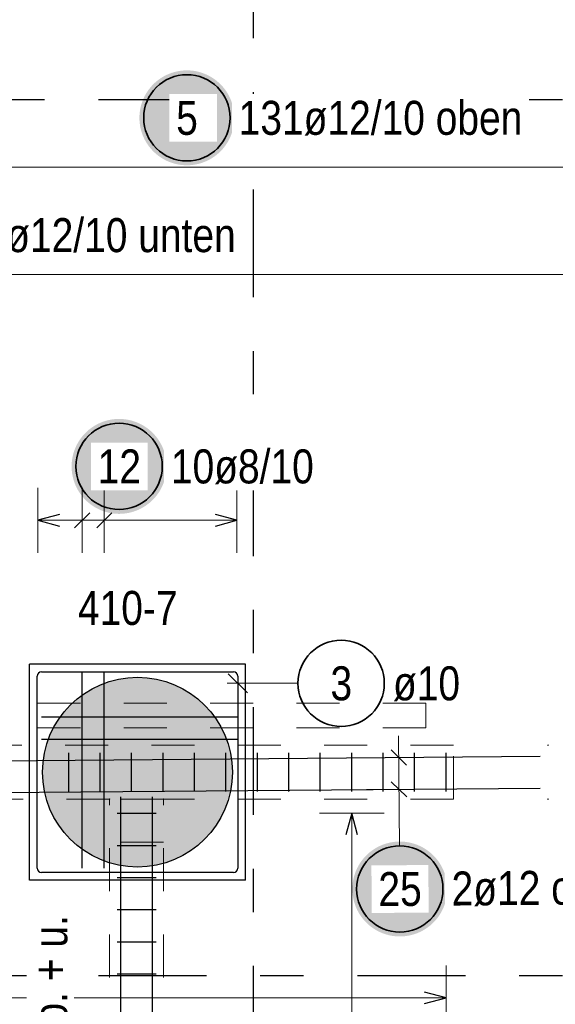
# Model space of a CAD drawing. Header units: millimetres. Extents: x -2.7 to 34.1, y -3.5 to 21.
# Tile 34 of 62: x 6.9 to 8.1, y 14.1 to 16.3. Entities that reach past the tile are written whole.
import ezdxf

# ---------------------------------------------------------------- set-up
doc = ezdxf.new("R2010")
doc.units = ezdxf.units.MM
doc.linetypes.add('DASHDOTX2', pattern=[2, 1, -0.5, 0, -0.5])
doc.linetypes.add('HIDDEN', pattern=[0.375, 0.25, -0.125])
doc.layers.add('Achsen', color=7, linetype='Continuous', lineweight=20)
doc.layers.add('Schnittlinien', color=7, linetype='Continuous', lineweight=20)
doc.styles.add('Arial Narrow', font='ARIALN.TTF')

msp = doc.modelspace()

# ---------------------------------------------------------------- hatches: boundary and pattern name
at = {"lineweight": 25, "true_color": 0xffffff}
for points in [[(7.349788, 16.114177), (7.349721, 16.118016), (7.34952, 16.12185), (7.349186, 16.125675), (7.348718, 16.129486), (7.348117, 16.133279), (7.347384, 16.137048), (7.346521, 16.140789), (7.345527, 16.144497), (7.344404, 16.148169), (7.343154, 16.151799), (7.341778, 16.155384), (7.340278, 16.158918), (7.338656, 16.162398), (7.336912, 16.165819), (7.335051, 16.169177), (7.333074, 16.172468), (7.330982, 16.175688), (7.32878, 16.178834), (7.326469, 16.1819), (7.324053, 16.184884), (7.321534, 16.187782), (7.318916, 16.19059), (7.316201, 16.193305), (7.313393, 16.195923), (7.310495, 16.198442), (7.307511, 16.200858), (7.304445, 16.203169), (7.301299, 16.205371), (7.298079, 16.207463), (7.294788, 16.20944), (7.29143, 16.211302), (7.288009, 16.213045), (7.284529, 16.214667), (7.280995, 16.216168), (7.27741, 16.217543), (7.27378, 16.218793), (7.270108, 16.219916), (7.2664, 16.22091), (7.262659, 16.221774), (7.25889, 16.222506), (7.255097, 16.223107), (7.251286, 16.223575), (7.247461, 16.223909), (7.243627, 16.22411), (7.239788, 16.224177), (7.235949, 16.22411), (7.232115, 16.223909), (7.22829, 16.223575), (7.224479, 16.223107), (7.220687, 16.222506), (7.216918, 16.221774), (7.213177, 16.22091), (7.209468, 16.219916), (7.205796, 16.218793), (7.202166, 16.217543), (7.198582, 16.216168), (7.195047, 16.214667), (7.191567, 16.213045), (7.188146, 16.211302), (7.184788, 16.20944), (7.181497, 16.207463), (7.178277, 16.205371), (7.175132, 16.203169), (7.172065, 16.200858), (7.169082, 16.198442), (7.166184, 16.195923), (7.163376, 16.193305), (7.160661, 16.19059), (7.158042, 16.187782), (7.155523, 16.184884), (7.153107, 16.1819), (7.150796, 16.178834), (7.148594, 16.175688), (7.146503, 16.172468), (7.144525, 16.169177), (7.142664, 16.165819), (7.140921, 16.162398), (7.139298, 16.158918), (7.137798, 16.155384), (7.136422, 16.151799), (7.135172, 16.148169), (7.134049, 16.144497), (7.133056, 16.140789), (7.132192, 16.137048), (7.131459, 16.133279), (7.130859, 16.129486), (7.130391, 16.125675), (7.130056, 16.12185), (7.129855, 16.118016), (7.129788, 16.114177), (7.129855, 16.110338), (7.130056, 16.106504), (7.130391, 16.102679), (7.130859, 16.098868), (7.131459, 16.095076), (7.132192, 16.091307), (7.133056, 16.087566), (7.134049, 16.083857), (7.135172, 16.080185), (7.136422, 16.076555), (7.137798, 16.072971), (7.139298, 16.069436), (7.140921, 16.065956), (7.142664, 16.062535), (7.144525, 16.059177), (7.146503, 16.055886), (7.148594, 16.052666), (7.150796, 16.049521), (7.153107, 16.046455), (7.155523, 16.043471), (7.158042, 16.040573), (7.160661, 16.037765), (7.163376, 16.03505), (7.166184, 16.032431), (7.169082, 16.029912), (7.172065, 16.027496), (7.175132, 16.025185), (7.178277, 16.022983), (7.181497, 16.020892), (7.184788, 16.018914), (7.188146, 16.017053), (7.191567, 16.01531), (7.195047, 16.013687), (7.198582, 16.012187), (7.202166, 16.010811), (7.205796, 16.009561), (7.209468, 16.008438), (7.213177, 16.007445), (7.216918, 16.006581), (7.220687, 16.005848), (7.224479, 16.005248), (7.22829, 16.00478), (7.232115, 16.004445), (7.235949, 16.004244), (7.239788, 16.004177), (7.243627, 16.004244), (7.247461, 16.004445), (7.251286, 16.00478), (7.255097, 16.005248), (7.25889, 16.005848), (7.262659, 16.006581), (7.2664, 16.007445), (7.270108, 16.008438), (7.27378, 16.009561), (7.27741, 16.010811), (7.280995, 16.012187), (7.284529, 16.013687), (7.288009, 16.01531), (7.29143, 16.017053), (7.294788, 16.018914), (7.298079, 16.020892), (7.301299, 16.022983), (7.304445, 16.025185), (7.307511, 16.027496), (7.310495, 16.029912), (7.313393, 16.032431), (7.316201, 16.03505), (7.318916, 16.037765), (7.321534, 16.040573), (7.324053, 16.043471), (7.326469, 16.046455), (7.32878, 16.049521), (7.330982, 16.052666), (7.333074, 16.055886), (7.335051, 16.059177), (7.336912, 16.062535), (7.338656, 16.065956), (7.340278, 16.069436), (7.341778, 16.072971), (7.343154, 16.076555), (7.344404, 16.080185), (7.345527, 16.083857), (7.346521, 16.087566), (7.347384, 16.091307), (7.348117, 16.095076), (7.348718, 16.098868), (7.349186, 16.102679), (7.34952, 16.106504)], [(7.843054, 14.326739), (7.842987, 14.330578), (7.842786, 14.334412), (7.842452, 14.338237), (7.841984, 14.342048), (7.841383, 14.34584), (7.840651, 14.349609), (7.839787, 14.35335), (7.838793, 14.357059), (7.837671, 14.360731), (7.836421, 14.364361), (7.835045, 14.367946), (7.833544, 14.37148), (7.831922, 14.37496), (7.830179, 14.378381), (7.828317, 14.381739), (7.82634, 14.38503), (7.824249, 14.38825), (7.822046, 14.391395), (7.819736, 14.394462), (7.817319, 14.397445), (7.8148, 14.400343), (7.812182, 14.403151), (7.809467, 14.405866), (7.806659, 14.408485), (7.803761, 14.411004), (7.800777, 14.41342), (7.797711, 14.415731), (7.794566, 14.417933), (7.791345, 14.420024), (7.788054, 14.422002), (7.784696, 14.423863), (7.781275, 14.425606), (7.777795, 14.427229), (7.774261, 14.428729), (7.770677, 14.430105), (7.767046, 14.431355), (7.763374, 14.432478), (7.759666, 14.433471), (7.755925, 14.434335), (7.752156, 14.435068), (7.748363, 14.435668), (7.744553, 14.436136), (7.740728, 14.436471), (7.736893, 14.436672), (7.733054, 14.436739), (7.729215, 14.436672), (7.725381, 14.436471), (7.721556, 14.436136), (7.717745, 14.435668), (7.713953, 14.435068), (7.710184, 14.434335), (7.706443, 14.433471), (7.702734, 14.432478), (7.699063, 14.431355), (7.695432, 14.430105), (7.691848, 14.428729), (7.688313, 14.427229), (7.684834, 14.425606), (7.681413, 14.423863), (7.678054, 14.422002), (7.674763, 14.420024), (7.671543, 14.417933), (7.668398, 14.415731), (7.665332, 14.41342), (7.662348, 14.411004), (7.65945, 14.408485), (7.656642, 14.405866), (7.653927, 14.403151), (7.651308, 14.400343), (7.648789, 14.397445), (7.646373, 14.394462), (7.644063, 14.391395), (7.64186, 14.38825), (7.639769, 14.38503), (7.637792, 14.381739), (7.63593, 14.378381), (7.634187, 14.37496), (7.632564, 14.37148), (7.631064, 14.367946), (7.629688, 14.364361), (7.628438, 14.360731), (7.627316, 14.357059), (7.626322, 14.35335), (7.625458, 14.349609), (7.624726, 14.34584), (7.624125, 14.342048), (7.623657, 14.338237), (7.623322, 14.334412), (7.623121, 14.330578), (7.623054, 14.326739), (7.623121, 14.3229), (7.623322, 14.319066), (7.623657, 14.315241), (7.624125, 14.31143), (7.624726, 14.307638), (7.625458, 14.303869), (7.626322, 14.300127), (7.627316, 14.296419), (7.628438, 14.292747), (7.629688, 14.289117), (7.631064, 14.285532), (7.632564, 14.281998), (7.634187, 14.278518), (7.63593, 14.275097), (7.637792, 14.271739), (7.639769, 14.268448), (7.64186, 14.265228), (7.644063, 14.262082), (7.646373, 14.259016), (7.648789, 14.256032), (7.651308, 14.253134), (7.653927, 14.250326), (7.656642, 14.247611), (7.65945, 14.244993), (7.662348, 14.242474), (7.665332, 14.240058), (7.668398, 14.237747), (7.671543, 14.235545), (7.674763, 14.233454), (7.678054, 14.231476), (7.681413, 14.229615), (7.684834, 14.227872), (7.688313, 14.226249), (7.691848, 14.224749), (7.695432, 14.223373), (7.699063, 14.222123), (7.702734, 14.221), (7.706443, 14.220006), (7.710184, 14.219143), (7.713953, 14.21841), (7.717745, 14.217809), (7.721556, 14.217341), (7.725381, 14.217007), (7.729215, 14.216806), (7.733054, 14.216739), (7.736893, 14.216806), (7.740728, 14.217007), (7.744553, 14.217341), (7.748363, 14.217809), (7.752156, 14.21841), (7.755925, 14.219143), (7.759666, 14.220006), (7.763374, 14.221), (7.767046, 14.222123), (7.770677, 14.223373), (7.774261, 14.224749), (7.777795, 14.226249), (7.781275, 14.227872), (7.784696, 14.229615), (7.788054, 14.231476), (7.791345, 14.233454), (7.794566, 14.235545), (7.797711, 14.237747), (7.800777, 14.240058), (7.803761, 14.242474), (7.806659, 14.244993), (7.809467, 14.247611), (7.812182, 14.250326), (7.8148, 14.253134), (7.817319, 14.256032), (7.819736, 14.259016), (7.822046, 14.262082), (7.824249, 14.265228), (7.82634, 14.268448), (7.828317, 14.271739), (7.830179, 14.275097), (7.831922, 14.278518), (7.833544, 14.281998), (7.835045, 14.285532), (7.836421, 14.289117), (7.837671, 14.292747), (7.838793, 14.296419), (7.839787, 14.300127), (7.840651, 14.303869), (7.841383, 14.307638), (7.841984, 14.31143), (7.842452, 14.315241), (7.842786, 14.319066)]]:
    msp.add_hatch(color=7, dxfattribs=at).paths.add_polyline_path(points)
at = {"lineweight": 25, "true_color": 0xd7ffd7}
msp.add_hatch(color=254, dxfattribs=at).paths.add_polyline_path([(7.345325, 14.597494), (7.345305, 14.600461), (7.345245, 14.603426), (7.345145, 14.606391), (7.345005, 14.609354), (7.344825, 14.612315), (7.344606, 14.615273), (7.344346, 14.618228), (7.344046, 14.621179), (7.343707, 14.624126), (7.343328, 14.627068), (7.34291, 14.630004), (7.342452, 14.632935), (7.341954, 14.635859), (7.341417, 14.638776), (7.340841, 14.641686), (7.340225, 14.644588), (7.339571, 14.647481), (7.338878, 14.650365), (7.338145, 14.65324), (7.337374, 14.656104), (7.336565, 14.658958), (7.335717, 14.6618), (7.334831, 14.664631), (7.333907, 14.66745), (7.332944, 14.670256), (7.331944, 14.673048), (7.330907, 14.675827), (7.329832, 14.678592), (7.32872, 14.681342), (7.327571, 14.684077), (7.326385, 14.686796), (7.325163, 14.689498), (7.323904, 14.692184), (7.32261, 14.694853), (7.321279, 14.697504), (7.319913, 14.700137), (7.318511, 14.702752), (7.317075, 14.705347), (7.315603, 14.707922), (7.314097, 14.710478), (7.312556, 14.713013), (7.310982, 14.715526), (7.309373, 14.718019), (7.307732, 14.720489), (7.306057, 14.722938), (7.304349, 14.725363), (7.302609, 14.727765), (7.300836, 14.730144), (7.299032, 14.732498), (7.297196, 14.734828), (7.295329, 14.737132), (7.29343, 14.739412), (7.291502, 14.741666), (7.289543, 14.743893), (7.287554, 14.746094), (7.285536, 14.748268), (7.283488, 14.750414), (7.281412, 14.752533), (7.279307, 14.754623), (7.277175, 14.756685), (7.275015, 14.758718), (7.272827, 14.760721), (7.270613, 14.762695), (7.268373, 14.764639), (7.266106, 14.766553), (7.263814, 14.768435), (7.261497, 14.770287), (7.259154, 14.772107), (7.256788, 14.773896), (7.254398, 14.775652), (7.251984, 14.777376), (7.249547, 14.779068), (7.247088, 14.780726), (7.244606, 14.782351), (7.242103, 14.783943), (7.239578, 14.7855), (7.237033, 14.787023), (7.234468, 14.788512), (7.231882, 14.789967), (7.229278, 14.791386), (7.226654, 14.79277), (7.224012, 14.794118), (7.221352, 14.795431), (7.218674, 14.796708), (7.21598, 14.797948), (7.213269, 14.799152), (7.210542, 14.80032), (7.2078, 14.80145), (7.205042, 14.802544), (7.20227, 14.8036), (7.199484, 14.804618), (7.196685, 14.805599), (7.193873, 14.806543), (7.191048, 14.807448), (7.188211, 14.808315), (7.185363, 14.809144), (7.182504, 14.809934), (7.179634, 14.810686), (7.176755, 14.811398), (7.173866, 14.812072), (7.170969, 14.812707), (7.168063, 14.813303), (7.165149, 14.81386), (7.162229, 14.814377), (7.159301, 14.814855), (7.156367, 14.815293), (7.153428, 14.815692), (7.150484, 14.816051), (7.147534, 14.81637), (7.144581, 14.81665), (7.141625, 14.81689), (7.138665, 14.817089), (7.135703, 14.817249), (7.132739, 14.817369), (7.129774, 14.817449), (7.126808, 14.817489), (7.123842, 14.817489), (7.120876, 14.817449), (7.117911, 14.817369), (7.114947, 14.817249), (7.111985, 14.817089), (7.109025, 14.81689), (7.106069, 14.81665), (7.103116, 14.81637), (7.100167, 14.816051), (7.097222, 14.815692), (7.094283, 14.815293), (7.091349, 14.814855), (7.088421, 14.814377), (7.085501, 14.81386), (7.082587, 14.813303), (7.079681, 14.812707), (7.076784, 14.812072), (7.073895, 14.811398), (7.071016, 14.810686), (7.068146, 14.809934), (7.065287, 14.809144), (7.062439, 14.808315), (7.059602, 14.807448), (7.056777, 14.806543), (7.053965, 14.805599), (7.051166, 14.804618), (7.04838, 14.8036), (7.045608, 14.802544), (7.04285, 14.80145), (7.040108, 14.80032), (7.037381, 14.799152), (7.03467, 14.797948), (7.031976, 14.796708), (7.029298, 14.795431), (7.026638, 14.794118), (7.023996, 14.79277), (7.021373, 14.791386), (7.018768, 14.789967), (7.016182, 14.788512), (7.013617, 14.787023), (7.011072, 14.7855), (7.008547, 14.783943), (7.006044, 14.782351), (7.003562, 14.780726), (7.001103, 14.779068), (6.998666, 14.777376), (6.996252, 14.775652), (6.993862, 14.773896), (6.991496, 14.772107), (6.989154, 14.770287), (6.986836, 14.768435), (6.984544, 14.766553), (6.982277, 14.764639), (6.980037, 14.762695), (6.977823, 14.760721), (6.975635, 14.758718), (6.973475, 14.756685), (6.971343, 14.754623), (6.969238, 14.752533), (6.967162, 14.750414), (6.965114, 14.748268), (6.963096, 14.746094), (6.961107, 14.743893), (6.959148, 14.741666), (6.95722, 14.739412), (6.955322, 14.737132), (6.953454, 14.734828), (6.951618, 14.732498), (6.949814, 14.730144), (6.948041, 14.727765), (6.946301, 14.725363), (6.944593, 14.722938), (6.942918, 14.720489), (6.941277, 14.718019), (6.939668, 14.715526), (6.938094, 14.713013), (6.936553, 14.710478), (6.935047, 14.707922), (6.933576, 14.705347), (6.932139, 14.702752), (6.930737, 14.700137), (6.929371, 14.697504), (6.92804, 14.694853), (6.926746, 14.692184), (6.925487, 14.689498), (6.924265, 14.686796), (6.923079, 14.684077), (6.92193, 14.681342), (6.920818, 14.678592), (6.919743, 14.675827), (6.918706, 14.673048), (6.917706, 14.670256), (6.916744, 14.66745), (6.915819, 14.664631), (6.914933, 14.6618), (6.914085, 14.658958), (6.913276, 14.656104), (6.912505, 14.65324), (6.911773, 14.650365), (6.911079, 14.647481), (6.910425, 14.644588), (6.909809, 14.641686), (6.909233, 14.638776), (6.908696, 14.635859), (6.908198, 14.632935), (6.90774, 14.630004), (6.907322, 14.627068), (6.906943, 14.624126), (6.906604, 14.621179), (6.906304, 14.618228), (6.906045, 14.615273), (6.905825, 14.612315), (6.905645, 14.609354), (6.905505, 14.606391), (6.905405, 14.603426), (6.905345, 14.600461), (6.905325, 14.597494), (6.905345, 14.594528), (6.905405, 14.591562), (6.905505, 14.588598), (6.905645, 14.585635), (6.905825, 14.582674), (6.906045, 14.579716), (6.906304, 14.576761), (6.906604, 14.57381), (6.906943, 14.570863), (6.907322, 14.567921), (6.90774, 14.564984), (6.908198, 14.562054), (6.908696, 14.559129), (6.909233, 14.556212), (6.909809, 14.553302), (6.910425, 14.550401), (6.911079, 14.547507), (6.911773, 14.544623), (6.912505, 14.541749), (6.913276, 14.538885), (6.914085, 14.536031), (6.914933, 14.533188), (6.915819, 14.530357), (6.916744, 14.527539), (6.917706, 14.524733), (6.918706, 14.52194), (6.919743, 14.519161), (6.920818, 14.516397), (6.92193, 14.513647), (6.923079, 14.510912), (6.924265, 14.508193), (6.925487, 14.50549), (6.926746, 14.502804), (6.92804, 14.500135), (6.929371, 14.497484), (6.930737, 14.494851), (6.932139, 14.492237), (6.933576, 14.489642), (6.935047, 14.487066), (6.936553, 14.484511), (6.938094, 14.481976), (6.939668, 14.479462), (6.941277, 14.47697), (6.942918, 14.474499), (6.944593, 14.472051), (6.946301, 14.469626), (6.948041, 14.467224), (6.949814, 14.464845), (6.951618, 14.462491), (6.953454, 14.460161), (6.955322, 14.457856), (6.95722, 14.455577), (6.959148, 14.453323), (6.961107, 14.451096), (6.963096, 14.448895), (6.965114, 14.446721), (6.967162, 14.444575), (6.969238, 14.442456), (6.971343, 14.440366), (6.973475, 14.438304), (6.975635, 14.436271), (6.977823, 14.434267), (6.980037, 14.432293), (6.982277, 14.43035), (6.984544, 14.428436), (6.986836, 14.426553), (6.989154, 14.424702), (6.991496, 14.422881), (6.993862, 14.421093), (6.996252, 14.419336), (6.998666, 14.417612), (7.001103, 14.415921), (7.003562, 14.414263), (7.006044, 14.412638), (7.008547, 14.411046), (7.011072, 14.409489), (7.013617, 14.407965), (7.016182, 14.406476), (7.018768, 14.405022), (7.021373, 14.403603), (7.023996, 14.402219), (7.026638, 14.40087), (7.029298, 14.399558), (7.031976, 14.398281), (7.03467, 14.397041), (7.037381, 14.395837), (7.040108, 14.394669), (7.04285, 14.393539), (7.045608, 14.392445), (7.04838, 14.391389), (7.051166, 14.39037), (7.053965, 14.389389), (7.056777, 14.388446), (7.059602, 14.387541), (7.062439, 14.386674), (7.065287, 14.385845), (7.068146, 14.385055), (7.071016, 14.384303), (7.073895, 14.38359), (7.076784, 14.382916), (7.079681, 14.382281), (7.082587, 14.381685), (7.085501, 14.381129), (7.088421, 14.380612), (7.091349, 14.380134), (7.094283, 14.379695), (7.097222, 14.379297), (7.100167, 14.378938), (7.103116, 14.378618), (7.106069, 14.378339), (7.109025, 14.378099), (7.111985, 14.377899), (7.114947, 14.377739), (7.117911, 14.377619), (7.120876, 14.377539), (7.123842, 14.377499), (7.126808, 14.377499), (7.129774, 14.377539), (7.132739, 14.377619), (7.135703, 14.377739), (7.138665, 14.377899), (7.141625, 14.378099), (7.144581, 14.378339), (7.147534, 14.378618), (7.150484, 14.378938), (7.153428, 14.379297), (7.156367, 14.379695), (7.159301, 14.380134), (7.162229, 14.380612), (7.165149, 14.381129), (7.168063, 14.381685), (7.170969, 14.382281), (7.173866, 14.382916), (7.176755, 14.38359), (7.179634, 14.384303), (7.182504, 14.385055), (7.185363, 14.385845), (7.188211, 14.386674), (7.191048, 14.387541), (7.193873, 14.388446), (7.196685, 14.389389), (7.199484, 14.39037), (7.20227, 14.391389), (7.205042, 14.392445), (7.2078, 14.393539), (7.210542, 14.394669), (7.213269, 14.395837), (7.21598, 14.397041), (7.218674, 14.398281), (7.221352, 14.399558), (7.224012, 14.40087), (7.226654, 14.402219), (7.229278, 14.403603), (7.231882, 14.405022), (7.234468, 14.406476), (7.237033, 14.407965), (7.239578, 14.409489), (7.242103, 14.411046), (7.244606, 14.412638), (7.247088, 14.414263), (7.249547, 14.415921), (7.251984, 14.417612), (7.254398, 14.419336), (7.256788, 14.421093), (7.259154, 14.422881), (7.261497, 14.424702), (7.263814, 14.426553), (7.266106, 14.428436), (7.268373, 14.43035), (7.270613, 14.432293), (7.272827, 14.434267), (7.275015, 14.436271), (7.277175, 14.438304), (7.279307, 14.440366), (7.281412, 14.442456), (7.283488, 14.444575), (7.285536, 14.446721), (7.287554, 14.448895), (7.289543, 14.451096), (7.291502, 14.453323), (7.29343, 14.455577), (7.295329, 14.457856), (7.297196, 14.460161), (7.299032, 14.462491), (7.300836, 14.464845), (7.302609, 14.467224), (7.304349, 14.469626), (7.306057, 14.472051), (7.307732, 14.474499), (7.309373, 14.47697), (7.310982, 14.479462), (7.312556, 14.481976), (7.314097, 14.484511), (7.315603, 14.487066), (7.317075, 14.489642), (7.318511, 14.492237), (7.319913, 14.494851), (7.321279, 14.497484), (7.32261, 14.500135), (7.323904, 14.502804), (7.325163, 14.50549), (7.326385, 14.508193), (7.327571, 14.510912), (7.32872, 14.513647), (7.329832, 14.516397), (7.330907, 14.519161), (7.331944, 14.52194), (7.332944, 14.524733), (7.333907, 14.527539), (7.334831, 14.530357), (7.335717, 14.533188), (7.336565, 14.536031), (7.337374, 14.538885), (7.338145, 14.541749), (7.338878, 14.544623), (7.339571, 14.547507), (7.340225, 14.550401), (7.340841, 14.553302), (7.341417, 14.556212), (7.341954, 14.559129), (7.342452, 14.562054), (7.34291, 14.564984), (7.343328, 14.567921), (7.343707, 14.570863), (7.344046, 14.57381), (7.344346, 14.576761), (7.344606, 14.579716), (7.344825, 14.582674), (7.345005, 14.585635), (7.345145, 14.588598), (7.345245, 14.591562), (7.345305, 14.594528)])
at = {"layer": 'Achsen', "lineweight": 25, "true_color": 0xffffff}
msp.add_hatch(color=7, dxfattribs=at).paths.add_polyline_path([(7.192737, 15.306274), (7.19267, 15.310113), (7.192469, 15.313947), (7.192135, 15.317772), (7.191667, 15.321583), (7.191066, 15.325375), (7.190334, 15.329144), (7.18947, 15.332886), (7.188476, 15.336594), (7.187354, 15.340266), (7.186104, 15.343896), (7.184728, 15.347481), (7.183227, 15.351015), (7.181605, 15.354495), (7.179862, 15.357916), (7.178, 15.361274), (7.176023, 15.364565), (7.173932, 15.367785), (7.171729, 15.370931), (7.169419, 15.373997), (7.167002, 15.376981), (7.164483, 15.379878), (7.161865, 15.382687), (7.15915, 15.385402), (7.156342, 15.38802), (7.153444, 15.390539), (7.15046, 15.392955), (7.147394, 15.395266), (7.144249, 15.397468), (7.141029, 15.399559), (7.137737, 15.401537), (7.134379, 15.403398), (7.130958, 15.405141), (7.127478, 15.406764), (7.123944, 15.408264), (7.12036, 15.40964), (7.116729, 15.41089), (7.113058, 15.412013), (7.109349, 15.413007), (7.105608, 15.41387), (7.101839, 15.414603), (7.098046, 15.415204), (7.094236, 15.415672), (7.090411, 15.416006), (7.086576, 15.416207), (7.082737, 15.416274), (7.078898, 15.416207), (7.075064, 15.416006), (7.071239, 15.415672), (7.067428, 15.415204), (7.063636, 15.414603), (7.059867, 15.41387), (7.056126, 15.413007), (7.052417, 15.412013), (7.048746, 15.41089), (7.045115, 15.40964), (7.041531, 15.408264), (7.037996, 15.406764), (7.034517, 15.405141), (7.031096, 15.403398), (7.027737, 15.401537), (7.024446, 15.399559), (7.021226, 15.397468), (7.018081, 15.395266), (7.015015, 15.392955), (7.012031, 15.390539), (7.009133, 15.38802), (7.006325, 15.385402), (7.00361, 15.382687), (7.000991, 15.379878), (6.998473, 15.376981), (6.996056, 15.373997), (6.993746, 15.370931), (6.991543, 15.367785), (6.989452, 15.364565), (6.987475, 15.361274), (6.985613, 15.357916), (6.98387, 15.354495), (6.982247, 15.351015), (6.980747, 15.347481), (6.979371, 15.343896), (6.978121, 15.340266), (6.976999, 15.336594), (6.976005, 15.332886), (6.975141, 15.329144), (6.974409, 15.325375), (6.973808, 15.321583), (6.97334, 15.317772), (6.973005, 15.313947), (6.972804, 15.310113), (6.972737, 15.306274), (6.972804, 15.302435), (6.973005, 15.298601), (6.97334, 15.294776), (6.973808, 15.290965), (6.974409, 15.287173), (6.975141, 15.283404), (6.976005, 15.279663), (6.976999, 15.275954), (6.978121, 15.272282), (6.979371, 15.268652), (6.980747, 15.265067), (6.982247, 15.261533), (6.98387, 15.258053), (6.985613, 15.254632), (6.987475, 15.251274), (6.989452, 15.247983), (6.991543, 15.244763), (6.993746, 15.241618), (6.996056, 15.238551), (6.998473, 15.235567), (7.000991, 15.23267), (7.00361, 15.229862), (7.006325, 15.227147), (7.009133, 15.224528), (7.012031, 15.222009), (7.015015, 15.219593), (7.018081, 15.217282), (7.021226, 15.21508), (7.024446, 15.212989), (7.027737, 15.211011), (7.031096, 15.20915), (7.034517, 15.207407), (7.037996, 15.205784), (7.041531, 15.204284), (7.045115, 15.202908), (7.048746, 15.201658), (7.052417, 15.200535), (7.056126, 15.199542), (7.059867, 15.198678), (7.063636, 15.197945), (7.067428, 15.197345), (7.071239, 15.196877), (7.075064, 15.196542), (7.078898, 15.196341), (7.082737, 15.196274), (7.086576, 15.196341), (7.090411, 15.196542), (7.094236, 15.196877), (7.098046, 15.197345), (7.101839, 15.197945), (7.105608, 15.198678), (7.109349, 15.199542), (7.113058, 15.200535), (7.116729, 15.201658), (7.12036, 15.202908), (7.123944, 15.204284), (7.127478, 15.205784), (7.130958, 15.207407), (7.134379, 15.20915), (7.137737, 15.211011), (7.141029, 15.212989), (7.144249, 15.21508), (7.147394, 15.217282), (7.15046, 15.219593), (7.153444, 15.222009), (7.156342, 15.224528), (7.15915, 15.227147), (7.161865, 15.229862), (7.164483, 15.23267), (7.167002, 15.235567), (7.169419, 15.238551), (7.171729, 15.241618), (7.173932, 15.244763), (7.176023, 15.247983), (7.178, 15.251274), (7.179862, 15.254632), (7.181605, 15.258053), (7.183227, 15.261533), (7.184728, 15.265067), (7.186104, 15.268652), (7.187354, 15.272282), (7.188476, 15.275954), (7.18947, 15.279663), (7.190334, 15.283404), (7.191066, 15.287173), (7.191667, 15.290965), (7.192135, 15.294776), (7.192469, 15.298601)])

# ---------------------------------------------------------------- linework, layer by layer
at = {"color": 5, "linetype": 'Continuous', "lineweight": 18, "ltscale": 2}
for p, q in [((12.025188, 16), (5.561188, 16)), ((12.025188, 15.751193), (3.236188, 15.751193)), ((7.730162, 14.68165), (7.73158, 14.50766)), ((7.805567, 14.632263), (7.655572, 14.631041)), ((7.80617, 14.55827), (7.656175, 14.557047)), ((7.696602, 14.50247), (7.546602, 14.50247)), ((7.621602, 11.148851), (7.621602, 14.50247)), ((7.732239, 14.426736), (7.73158, 14.50766)), ((7.840252, 13.999445), (7.840252, 14.149445)), ((7.840252, 14.074445), (5.435873, 14.074445))]:
    msp.add_line(p, q, dxfattribs=at)
at = {"color": 7, "linetype": 'HIDDEN', "lineweight": 18, "ltscale": 0.25}
for p, q in [((7.793373, 14.75747), (5.418373, 14.75747)), ((7.793373, 14.69997), (7.793373, 14.75747)), ((7.793373, 14.69997), (5.418373, 14.69997)), ((7.857752, 14.65997), (5.418373, 14.65997)), ((7.857752, 14.53497), (7.857752, 14.65997)), ((7.060873, 14.53497), (5.543373, 14.53497)), ((7.185873, 14.53497), (7.060873, 14.53497)), ((7.060873, 11.121351), (7.060873, 14.53497)), ((7.857752, 14.53497), (7.185873, 14.53497)), ((7.185873, 11.121351), (7.185873, 14.53497)), ((7.185873, 14.43497), (7.060873, 14.43497))]:
    msp.add_line(p, q, dxfattribs=at)
at = {"color": 3, "linetype": 'Continuous', "lineweight": 25, "ltscale": 2}
for p, q in [((5.333095, 14.612112), (8.058095, 14.634321)), ((6.893072, 14.55247), (6.893072, 14.64247)), ((6.965932, 14.55247), (6.965932, 14.64247)), ((7.038792, 14.55247), (7.038792, 14.64247)), ((7.111652, 14.55247), (7.111652, 14.64247)), ((7.184512, 14.55247), (7.184512, 14.64247)), ((7.257372, 14.55247), (7.257372, 14.64247)), ((7.330232, 14.55247), (7.330232, 14.64247)), ((7.403092, 14.55247), (7.403092, 14.64247)), ((7.475952, 14.55247), (7.475952, 14.64247)), ((7.548812, 14.55247), (7.548812, 14.64247)), ((7.621672, 14.55247), (7.621672, 14.64247)), ((7.694532, 14.55247), (7.694532, 14.64247)), ((7.74839, 14.614119), (7.712748, 14.649185)), ((7.767392, 14.55247), (7.767392, 14.64247)), ((7.840252, 14.55247), (7.840252, 14.64247)), ((5.333095, 14.538114), (8.058095, 14.560323)), ((7.748993, 14.540126), (7.713351, 14.575192)), ((7.086373, 11.715165), (7.086373, 14.540165)), ((7.160373, 11.715165), (7.160373, 14.540165)), ((7.078373, 14.50247), (7.168373, 14.50247)), ((7.621602, 14.50247), (7.608205, 14.45247)), ((7.634999, 14.45247), (7.621602, 14.50247)), ((7.078373, 14.427945), (7.168373, 14.427945)), ((7.078373, 14.35342), (7.168373, 14.35342)), ((7.078373, 14.278895), (7.168373, 14.278895)), ((7.078373, 14.204371), (7.168373, 14.204371)), ((7.078373, 14.129846), (7.168373, 14.129846)), ((7.840252, 14.074445), (7.790252, 14.087842)), ((7.790252, 14.061047), (7.840252, 14.074445))]:
    msp.add_line(p, q, dxfattribs=at)
at = {"color": 2, "linetype": 'Continuous', "lineweight": 35, "ltscale": 2}
for centre in [(7.239788, 16.114177), (7.733054, 14.326739)]:
    msp.add_circle(centre, 0.1, dxfattribs=at)
at = {"color": 9, "linetype": 'Continuous', "lineweight": 0}
for centre in [(8.076225, 14.65997), (7.060873, 14.53517), (7.185873, 14.53517), (8.076225, 14.53497)]:
    msp.add_circle(centre, 0.000555, dxfattribs=at)
at = {"layer": 'Achsen', "color": 3, "linetype": 'DASHDOTX2', "lineweight": 25, "ltscale": 0.25}
for p, q in [((7.393394, 19.548436), (7.393394, 9.244803)), ((1.634894, 16.15635), (12.794115, 16.15635)), ((1.634894, 14.12635), (12.794115, 14.12635))]:
    msp.add_line(p, q, dxfattribs=at)
at = {"layer": 'Achsen', "color": 5, "linetype": 'Continuous', "lineweight": 18, "ltscale": 2}
for p, q in [((6.894825, 15.256274), (6.894825, 15.106274)), ((6.997269, 15.256274), (6.997269, 15.106274)), ((7.048492, 15.256274), (7.048492, 15.106274)), ((7.355825, 15.106274), (7.355825, 15.256274)), ((6.894825, 15.181274), (7.355825, 15.181274)), ((7.497162, 14.803461), (7.332825, 14.803461))]:
    msp.add_line(p, q, dxfattribs=at)
at = {"layer": 'Achsen', "color": 3, "linetype": 'Continuous', "lineweight": 25, "ltscale": 2}
for p, q in [((6.944825, 15.194672), (6.894825, 15.181274)), ((6.894825, 15.181274), (6.944825, 15.167877)), ((7.014947, 15.198952), (6.979592, 15.163596)), ((7.066169, 15.198952), (7.030814, 15.163596)), ((7.355825, 15.181274), (7.305825, 15.194672)), ((7.305825, 15.167877), (7.355825, 15.181274)), ((6.892825, 14.374996), (6.892825, 14.819996)), ((6.902825, 14.829996), (7.347825, 14.829996)), ((6.997269, 14.374996), (6.997269, 14.829996)), ((7.048492, 14.374996), (7.048492, 14.829996)), ((7.292825, 14.829996), (7.347825, 14.829996)), ((7.335728, 14.825559), (7.379922, 14.781364)), ((7.357825, 14.819996), (7.357825, 14.374996)), ((7.357825, 14.819996), (7.357825, 14.764996)), ((6.902825, 14.725552), (7.357825, 14.725552)), ((6.902825, 14.674329), (7.357825, 14.674329)), ((7.347825, 14.364996), (6.902825, 14.364996))]:
    msp.add_line(p, q, dxfattribs=at)
at = {"layer": 'Achsen', "color": 3, "linetype": 'Continuous', "lineweight": 25}
for p, q in [((7.375325, 14.847496), (6.875325, 14.847496)), ((7.375325, 14.347496), (7.375325, 14.847496))]:
    msp.add_line(p, q, dxfattribs=at)
at = {"layer": 'Achsen', "color": 2, "linetype": 'Continuous', "lineweight": 35, "ltscale": 2}
for centre in [(7.082737, 15.306274), (7.597162, 14.803461)]:
    msp.add_circle(centre, 0.1, dxfattribs=at)
at = {"layer": 'Achsen', "color": 3, "linetype": 'Continuous', "lineweight": 25, "ltscale": 2}
for centre, start, end in [((6.902825, 14.819996), 90, 180), ((7.347825, 14.819996), 0, 90), ((7.347825, 14.819996), 0, 90), ((6.902825, 14.374996), 180, 270), ((7.347825, 14.374996), 270, 0)]:
    msp.add_arc(centre, 0.01, start, end, dxfattribs=at)
at = {"layer": 'Schnittlinien', "color": 3, "linetype": 'Continuous', "lineweight": 25}
msp.add_circle((7.125325, 14.597494), 0.22, dxfattribs=at)

# ---------------------------------------------------------------- texts
at = {"color": 2, "lineweight": 35, "style": 'Arial Narrow'}
msp.add_text('410-7', height=0.07875, dxfattribs=at).set_placement((6.987394, 14.93877))
at = {"color": 2, "lineweight": 35, "insert": (7.852729, 14.367091), "char_height": 0.07875, "attachment_point": 1, "rotation": 0.466968, "line_spacing_factor": 0.9, "style": 'Arial Narrow', "bg_fill": 3, "box_fill_scale": 1.2, "bg_fill_color": 256, "bg_fill_true_color": 13158600, "bg_fill_transparency": 0}
msp.add_mtext('2ø12 o. + u.', dxfattribs=at)
at = {"color": 2, "lineweight": 35, "insert": (6.447018, 14.23882), "char_height": 0.07875, "attachment_point": 1, "line_spacing_factor": 0.9, "style": 'Arial Narrow', "bg_fill": 3, "box_fill_scale": 1.2, "bg_fill_color": 256, "bg_fill_true_color": 13158600, "bg_fill_transparency": 0}
msp.add_mtext('34ø10/15', dxfattribs=at)
at = {"layer": 'Achsen', "color": 2, "lineweight": 35, "char_height": 0.07875, "attachment_point": 1, "line_spacing_factor": 0.9, "style": 'Arial Narrow'}
for s, insert in [('3', (7.572356, 14.842836)), ('ø10', (7.717162, 14.842836))]:
    msp.add_mtext(s, dxfattribs=dict(at, insert=insert))

# ---------------------------------------------------------------- next in the draw order: texts
at = {"color": 2, "lineweight": 35, "char_height": 0.07875, "attachment_point": 1, "line_spacing_factor": 0.9, "style": 'Arial Narrow', "bg_fill": 3, "box_fill_scale": 1.2, "bg_fill_color": 256, "bg_fill_true_color": 13158600, "bg_fill_transparency": 0}
for s, insert in [('131ø12/10 oben', (7.359788, 16.153552)), ('5', (7.214982, 16.153552)), ('177ø12/10 unten', (6.67072, 15.881682))]:
    msp.add_mtext(s, dxfattribs=dict(at, insert=insert))
for s, insert, rotation in [('25', (7.683123, 14.365708), 0.466968), ('2ø12 o. + u.', (6.884001, 13.781963), 90)]:
    msp.add_mtext(s, dxfattribs=dict(at, insert=insert, rotation=rotation))
at = {"layer": 'Achsen', "color": 2, "lineweight": 35, "char_height": 0.07875, "attachment_point": 1, "line_spacing_factor": 0.9, "style": 'Arial Narrow', "bg_fill": 3, "box_fill_scale": 1.2, "bg_fill_color": 256, "bg_fill_true_color": 13158600, "bg_fill_transparency": 0}
for s, insert in [('12', (7.033125, 15.345649)), ('10ø8/10', (7.202737, 15.345649))]:
    msp.add_mtext(s, dxfattribs=dict(at, insert=insert))

# ---------------------------------------------------------------- next in the draw order: linework, layer by layer
at = {"layer": 'Achsen', "color": 3, "linetype": 'Continuous', "lineweight": 25}
for p, q in [((6.875325, 14.347496), (6.875325, 14.847496)), ((7.375325, 14.347496), (6.875325, 14.347496))]:
    msp.add_line(p, q, dxfattribs=at)

doc.saveas('drawing.dxf')
